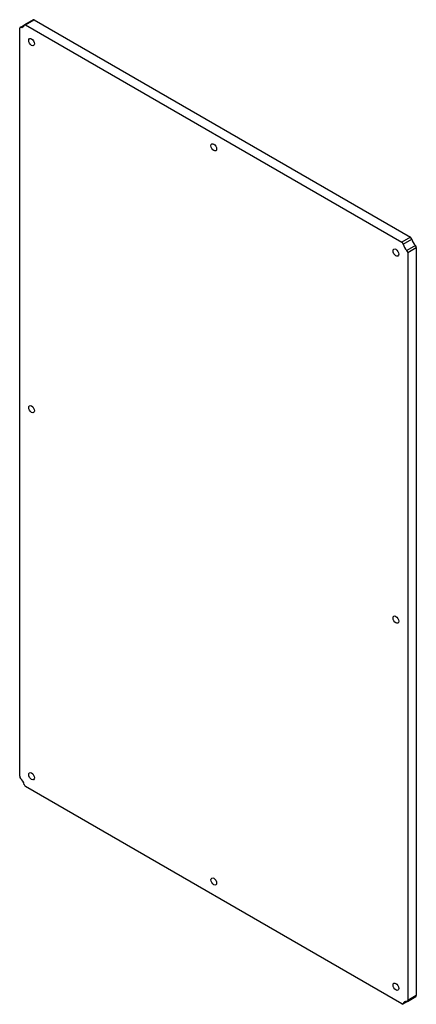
# Model space of a CAD drawing. Header units: inches. Extents: x 26 to 232, y 11 to 124.
# Tile 2 of 2: x 207 to 232, y 62 to 124. Entities that reach past the tile are written whole.
import ezdxf

# ---------------------------------------------------------------- set-up
doc = ezdxf.new("R2010")
doc.units = ezdxf.units.IN
doc.header["$MEASUREMENT"] = 0
doc.layers.add('Visible Edges(ANSI)', color=7, linetype='Continuous', lineweight=25)
doc.layers.add('Visible Tangent Edges(ANSI)', color=7, linetype='Continuous', lineweight=25)

msp = doc.modelspace()

# ---------------------------------------------------------------- linework, layer by layer
at = {"layer": 'Visible Edges(ANSI)'}
for p, q in [((206.919, 123.168), (207.203, 123.332)), ((207.733, 123.638), (207.203, 123.332)), ((207.265, 123.326), (230.82, 109.726)), ((207.796, 123.632), (231.35, 110.033)), ((206.893, 76.316), (206.893, 123.111)), ((231.192, 109.082), (231.192, 62.287)), ((231.722, 109.388), (231.722, 62.594)), ((230.82, 62.072), (207.265, 75.672)), ((231.166, 62.23), (230.882, 62.066)), ((231.166, 62.23), (231.696, 62.536))]:
    msp.add_line(p, q, dxfattribs=at)
for centre, major_axis, start_param, end_param in [((206.845, 123.624), (0.25, -0.433), 5.811718, 6.754652), ((207.265, 123.224), (-0.062, 0.108), 5.497787, 6.754652), ((207.796, 123.53), (-0.062, 0.108), 5.497787, 6.283185), ((206.981, 123.06), (-0.063, 0.108), 5.811718, 7.068583), ((230.82, 109.624), (0.062, -0.108), 1.099329, 2.356194), ((231.35, 109.931), (-0.063, 0.108), 4.240922, 5.497787), ((231.77, 109.846), (0.25, -0.433), 4.240922, 5.183856), ((231.24, 109.539), (-0.25, 0.433), 1.099329, 2.042263), ((231.104, 109.133), (0.062, -0.108), 0.785398, 2.042263), ((231.634, 109.439), (-0.063, 0.108), 3.926991, 5.183856), ((206.981, 76.265), (-0.062, 0.108), 0.785398, 2.042263), ((206.845, 75.859), (0.25, -0.433), 1.099329, 2.042263), ((207.265, 75.774), (-0.062, 0.108), 1.099329, 2.356194), ((231.24, 61.774), (-0.25, 0.433), 5.811718, 6.754652), ((231.104, 62.338), (0.063, -0.108), 5.811718, 7.068583), ((231.634, 62.645), (0.062, -0.108), 0, 0.785398), ((230.82, 62.175), (0.062, -0.108), 5.497787, 6.754652)]:
    msp.add_ellipse(centre, major_axis=major_axis, ratio=0.57735, start_param=start_param, end_param=end_param, dxfattribs=at)
for centre in [(207.64, 122.246), (219.043, 115.663), (230.445, 109.08), (207.64, 99.282), (230.445, 86.116), (207.64, 76.318), (219.043, 69.735), (230.445, 63.152)]:
    msp.add_ellipse(centre, major_axis=(-0.125, 0.217), ratio=0.57735, dxfattribs=at)
at = {"layer": 'Visible Tangent Edges(ANSI)'}
for p, q in [((206.954, 123.173), (207.181, 123.304)), ((207.265, 123.326), (207.796, 123.632)), ((231.35, 110.033), (230.82, 109.726)), ((230.904, 109.607), (231.434, 109.914)), ((231.661, 109.52), (231.131, 109.214)), ((231.192, 109.082), (231.722, 109.388)), ((231.131, 62.226), (230.904, 62.094)), ((231.722, 62.594), (231.192, 62.287))]:
    msp.add_line(p, q, dxfattribs=at)

doc.saveas('drawing.dxf')
